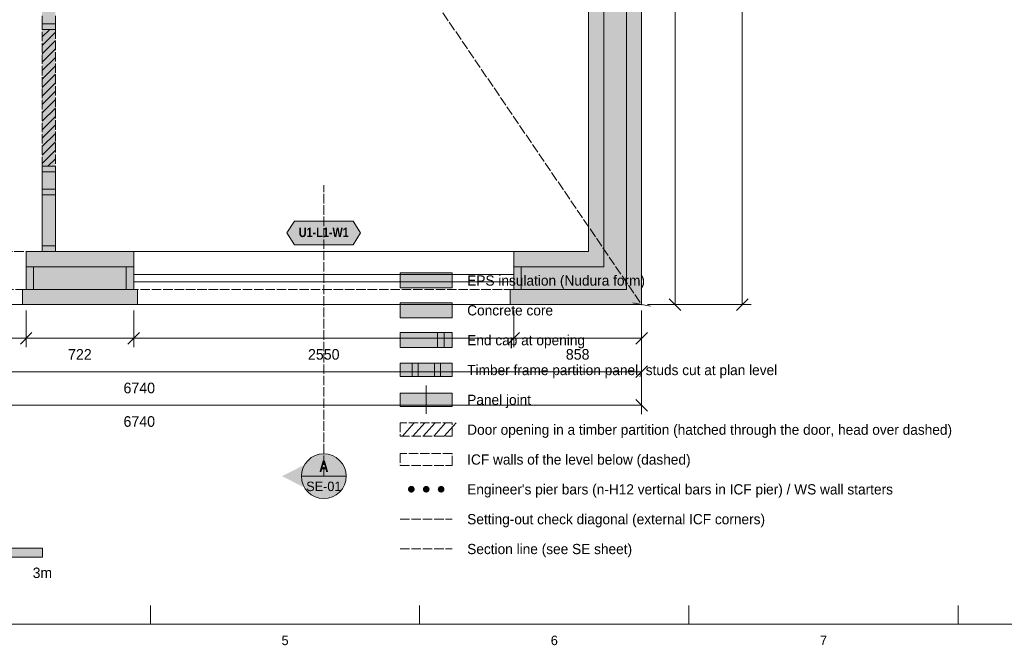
# Model space of a CAD drawing. Header units: millimetres. Extents: x 17 to 413, y 4 to 292.
# Tile 2 of 5: x 147 to 279, y 4 to 88. Entities that reach past the tile are written whole.
import ezdxf
from ezdxf.enums import TextEntityAlignment as Align

# ---------------------------------------------------------------- set-up
doc = ezdxf.new("R2010")
doc.units = ezdxf.units.MM
doc.linetypes.add('DASHED', pattern=[1.524, 1.27, -0.254])
for name, color, linetype in [('FILL-C_9E1A1A', 7, 'Continuous'), ('FILL-C_B2B2B5', 7, 'Continuous'), ('FILL-EPS', 7, 'Continuous'), ('FILL-INK', 7, 'Continuous'), ('FILL-RED', 7, 'Continuous'), ('FILL-TEAL_DK', 7, 'Continuous'), ('FILL-TIMBER', 7, 'Continuous'), ('FILL-WHITE', 7, 'Continuous'), ('LINE-C_85297A', 7, 'Continuous'), ('LINE-C_85297A-DASH', 7, 'DASHED'), ('LINE-INK', 7, 'Continuous'), ('LINE-INK-DASH', 7, 'DASHED'), ('LINE-RED', 7, 'Continuous'), ('LINE-RED-DASH', 7, 'DASHED'), ('LINE-STEEL_GREY', 7, 'Continuous'), ('LINE-STEEL_GREY-DASH', 7, 'DASHED'), ('LINE-TEAL_DK', 7, 'Continuous'), ('LINE-TIMBER_DK', 7, 'Continuous'), ('TEXT-INK', 7, 'Continuous'), ('TEXT-RED', 7, 'Continuous'), ('TEXT-STEEL_GREY', 7, 'Continuous'), ('TEXT-TEAL_DK', 7, 'Continuous')]:
    doc.layers.add(name, color=color, linetype=linetype)
doc.styles.add('OpenSansCondensed-Bold', font='OpenSansCondensed-Bold.ttf')

msp = doc.modelspace()

# ---------------------------------------------------------------- hatches: boundary and pattern name
at = {"layer": 'FILL-C_9E1A1A', "true_color": 0x9e1a1a}
h = msp.add_hatch(color=24, dxfattribs=at)
h.dxf.hatch_style = 1
h.paths.add_polyline_path([(199.95, 25.1), (199.93, 25.22), (199.89, 25.32), (199.82, 25.42), (199.72, 25.49), (199.62, 25.53), (199.5, 25.55), (199.38, 25.53), (199.28, 25.49), (199.18, 25.42), (199.11, 25.32), (199.07, 25.22), (199.05, 25.1), (199.07, 24.98), (199.11, 24.88), (199.18, 24.78), (199.28, 24.71), (199.38, 24.67), (199.5, 24.65), (199.62, 24.67), (199.72, 24.71), (199.82, 24.78), (199.89, 24.88), (199.93, 24.98)])
h = msp.add_hatch(color=24, dxfattribs=at)
h.dxf.hatch_style = 1
h.paths.add_polyline_path([(201.95, 25.1), (201.93, 25.22), (201.89, 25.32), (201.82, 25.42), (201.72, 25.49), (201.62, 25.53), (201.5, 25.55), (201.38, 25.53), (201.28, 25.49), (201.18, 25.42), (201.11, 25.32), (201.07, 25.22), (201.05, 25.1), (201.07, 24.98), (201.11, 24.88), (201.18, 24.78), (201.28, 24.71), (201.38, 24.67), (201.5, 24.65), (201.62, 24.67), (201.72, 24.71), (201.82, 24.78), (201.89, 24.88), (201.93, 24.98)])
h = msp.add_hatch(color=24, dxfattribs=at)
h.dxf.hatch_style = 1
h.paths.add_polyline_path([(203.95, 25.1), (203.93, 25.22), (203.89, 25.32), (203.82, 25.42), (203.72, 25.49), (203.62, 25.53), (203.5, 25.55), (203.38, 25.53), (203.28, 25.49), (203.18, 25.42), (203.11, 25.32), (203.07, 25.22), (203.05, 25.1), (203.07, 24.98), (203.11, 24.88), (203.18, 24.78), (203.28, 24.71), (203.38, 24.67), (203.5, 24.65), (203.62, 24.67), (203.72, 24.71), (203.82, 24.78), (203.89, 24.88), (203.93, 24.98)])
at = {"layer": 'FILL-C_B2B2B5', "true_color": 0xb2b2b5}
h = msp.add_hatch(color=253, dxfattribs=at)
h.dxf.hatch_style = 1
h.paths.add_polyline_path([(204.27, 245.62), (228.37, 245.62), (228.37, 51.88), (213.26, 51.88), (213.26, 54.93), (225.32, 54.93), (225.32, 242.57), (204.27, 242.57)])
h = msp.add_hatch(color=253, dxfattribs=at)
h.dxf.hatch_style = 1
h.paths.add_polyline_path([(147.83, 54.93), (162.25, 54.93), (162.25, 51.88), (147.83, 51.88)])
h = msp.add_hatch(color=253, dxfattribs=at)
h.dxf.hatch_style = 1
h.paths.add_polyline_path([(198, 48.1), (205, 48.1), (205, 50.1), (198, 50.1)])
at = {"layer": 'FILL-EPS', "true_color": 0xccffff}
h = msp.add_hatch(color=7, dxfattribs=at)
h.dxf.hatch_style = 1
h.paths.add_polyline_path([(204.27, 245.64), (203.77, 245.64), (203.77, 247.65), (230.4, 247.65), (230.4, 49.85), (212.76, 49.85), (212.76, 51.86), (213.26, 51.86), (213.26, 51.88), (228.37, 51.88), (228.37, 245.62), (204.27, 245.62)])
h = msp.add_hatch(color=7, dxfattribs=at)
h.dxf.hatch_style = 1
h.paths.add_polyline_path([(223.29, 240.54), (204.27, 240.54), (204.27, 242.57), (225.32, 242.57), (225.32, 54.93), (213.26, 54.93), (213.26, 56.96), (223.29, 56.96)])
h = msp.add_hatch(color=7, dxfattribs=at)
h.dxf.hatch_style = 1
h.paths.add_polyline_path([(147.83, 56.96), (162.25, 56.96), (162.25, 54.93), (147.83, 54.93)])
h = msp.add_hatch(color=7, dxfattribs=at)
h.dxf.hatch_style = 1
h.paths.add_polyline_path([(198, 52.1), (205, 52.1), (205, 54.1), (198, 54.1)])
h = msp.add_hatch(color=7, dxfattribs=at)
h.dxf.hatch_style = 1
h.paths.add_polyline_path([(162.75, 51.86), (162.75, 49.85), (147.33, 49.85), (147.33, 51.86), (147.83, 51.86), (147.83, 51.88), (162.25, 51.88), (162.25, 51.86)])
h = msp.add_hatch(color=7, dxfattribs=at)
h.dxf.hatch_style = 1
h.paths.add_polyline_path([(198, 44.1), (205, 44.1), (205, 46.1), (198, 46.1)])
at = {"layer": 'FILL-INK', "true_color": 0x14141a}
h = msp.add_hatch(color=250, dxfattribs=at)
h.dxf.hatch_style = 1
h.paths.add_polyline_path([(130, 16), (150, 16), (150, 17.2), (130, 17.2)])
at = {"layer": 'FILL-RED', "true_color": 0xb81a1f}
h = msp.add_hatch(color=242, dxfattribs=at)
h.dxf.hatch_style = 1
h.paths.add_polyline_path([(182.16, 26.85), (187.76, 24), (187.76, 29.7)])
at = {"layer": 'FILL-TEAL_DK', "true_color": 0x006b5c}
h = msp.add_hatch(color=126, dxfattribs=at)
h.dxf.hatch_style = 1
h.paths.add_polyline_path([(147.82, 54.93), (148.82, 54.93), (148.82, 51.89), (147.82, 51.89)])
h = msp.add_hatch(color=126, dxfattribs=at)
h.dxf.hatch_style = 1
h.paths.add_polyline_path([(161.25, 54.93), (162.25, 54.93), (162.25, 51.89), (161.25, 51.89)])
h = msp.add_hatch(color=126, dxfattribs=at)
h.dxf.hatch_style = 1
h.paths.add_polyline_path([(213.25, 54.93), (214.25, 54.93), (214.25, 51.89), (213.25, 51.89)])
h = msp.add_hatch(color=126, dxfattribs=at)
h.dxf.hatch_style = 1
h.paths.add_polyline_path([(203, 44.1), (203.9, 44.1), (203.9, 46.1), (203, 46.1)])
at = {"layer": 'FILL-TIMBER', "true_color": 0xeddbb8}
h = msp.add_hatch(color=254, dxfattribs=at)
h.dxf.hatch_style = 1
h.paths.add_polyline_path([(151.74, 87.52), (151.74, 87.22), (151.74, 86.76), (150.66, 86.76), (149.96, 86.76), (149.96, 87.06), (149.96, 87.52), (151.04, 87.52)])
h = msp.add_hatch(color=254, dxfattribs=at)
h.dxf.hatch_style = 1
h.paths.add_polyline_path([(151.74, 68.4), (151.74, 68.1), (151.74, 67.64), (150.66, 67.64), (149.96, 67.64), (149.96, 67.94), (149.96, 68.4), (151.04, 68.4)])
h = msp.add_hatch(color=254, dxfattribs=at)
h.dxf.hatch_style = 1
h.paths.add_polyline_path([(151.74, 65.34), (151.74, 65.04), (151.74, 64.58), (150.66, 64.58), (149.96, 64.58), (149.96, 64.88), (149.96, 65.34), (151.04, 65.34)])
h = msp.add_hatch(color=254, dxfattribs=at)
h.dxf.hatch_style = 1
h.paths.add_polyline_path([(151.74, 57.73), (151.74, 57.43), (151.74, 56.97), (150.66, 56.97), (149.96, 56.97), (149.96, 57.27), (149.96, 57.73), (151.04, 57.73)])
h = msp.add_hatch(color=254, dxfattribs=at)
h.dxf.hatch_style = 1
h.paths.add_polyline_path([(199.6, 40.2), (200.4, 40.2), (200.4, 42), (199.6, 42)])
h = msp.add_hatch(color=254, dxfattribs=at)
h.dxf.hatch_style = 1
h.paths.add_polyline_path([(202.6, 40.2), (203.4, 40.2), (203.4, 42), (202.6, 42)])
at = {"layer": 'FILL-WHITE', "true_color": 0xfaf5e8}
h = msp.add_hatch(color=7, dxfattribs=at)
h.dxf.hatch_style = 1
h.paths.add_polyline_path([(149.96, 89.34), (149.96, 96.58), (149.96, 96.88), (149.96, 97.34), (149.96, 104.58), (149.96, 104.88), (149.96, 105.34), (149.96, 112.58), (149.96, 112.88), (149.96, 113.34), (149.96, 120.58), (149.96, 120.88), (149.96, 121.34), (149.96, 128.58), (149.96, 128.88), (149.96, 129.34), (149.96, 133.84), (149.96, 134.14), (149.96, 134.6), (149.96, 136.58), (149.96, 136.88), (149.96, 137.34), (149.96, 144.82), (149.96, 145.12), (149.96, 145.58), (151.04, 145.58), (151.74, 145.58), (151.74, 145.28), (151.74, 144.82), (151.74, 137.34), (151.74, 137.04), (151.74, 136.58), (151.74, 136), (151.74, 135.45), (151.74, 134.6), (151.74, 134.3), (151.74, 133.84), (151.74, 129.34), (151.74, 129.04), (151.74, 128.58), (151.74, 121.34), (151.74, 121.04), (151.74, 120.58), (151.74, 113.34), (151.74, 113.04), (151.74, 112.58), (151.74, 105.34), (151.74, 105.04), (151.74, 104.58), (151.74, 97.34), (151.74, 97.04), (151.74, 96.58), (151.74, 89.34), (151.74, 89.04), (151.74, 88.58), (151.74, 87.52), (151.74, 87.22), (151.74, 86.76), (150.66, 86.76), (149.96, 86.76), (149.96, 87.06), (149.96, 87.52), (149.96, 88.58), (149.96, 88.88)])
at = {"layer": 'FILL-WHITE', "true_color": 0xffffff}
h = msp.add_hatch(color=7, dxfattribs=at)
h.dxf.hatch_style = 1
h.paths.add_polyline_path([(149.96, 68.4), (149.96, 86.76), (151.74, 86.76), (151.74, 68.4)])
at = {"layer": 'FILL-WHITE', "true_color": 0xfaf5e8}
h = msp.add_hatch(color=7, dxfattribs=at)
h.dxf.hatch_style = 1
h.paths.add_polyline_path([(151.74, 56.97), (150.66, 56.97), (149.96, 56.97), (149.96, 57.27), (149.96, 57.73), (149.96, 64.58), (149.96, 64.88), (149.96, 65.34), (149.96, 67.64), (149.96, 67.94), (149.96, 68.4), (151.04, 68.4), (151.74, 68.4), (151.74, 68.1), (151.74, 67.64), (151.74, 65.34), (151.74, 65.04), (151.74, 64.58), (151.74, 57.73), (151.74, 57.43), (151.74, 56.97)])
at = {"layer": 'FILL-WHITE', "true_color": 0xffffff}
h = msp.add_hatch(color=7, dxfattribs=at)
h.dxf.hatch_style = 1
h.paths.add_polyline_path([(182.81, 59.46), (183.81, 61.06), (191.69, 61.06), (192.69, 59.46), (191.69, 57.86), (183.81, 57.86)])
at = {"layer": 'FILL-WHITE', "true_color": 0xfaf5e8}
h = msp.add_hatch(color=7, dxfattribs=at)
h.dxf.hatch_style = 1
h.paths.add_polyline_path([(198, 40.2), (205, 40.2), (205, 42), (198, 42)])
h = msp.add_hatch(color=7, dxfattribs=at)
h.dxf.hatch_style = 1
h.paths.add_polyline_path([(198, 36.2), (205, 36.2), (205, 38), (198, 38)])
at = {"layer": 'FILL-WHITE', "true_color": 0xffffff}
h = msp.add_hatch(color=7, dxfattribs=at)
h.dxf.hatch_style = 1
h.paths.add_polyline_path([(190.76, 26.85), (190.66, 27.63), (190.36, 28.35), (189.88, 28.97), (189.26, 29.45), (188.54, 29.75), (187.76, 29.85), (186.98, 29.75), (186.26, 29.45), (185.64, 28.97), (185.16, 28.35), (184.86, 27.63), (184.76, 26.85), (184.86, 26.07), (185.16, 25.35), (185.64, 24.73), (186.26, 24.25), (186.98, 23.95), (187.76, 23.85), (188.54, 23.95), (189.26, 24.25), (189.88, 24.73), (190.36, 25.35), (190.66, 26.07)])

# ---------------------------------------------------------------- linework, layer by layer
at = {"layer": 'LINE-C_85297A', "lineweight": 5}
msp.add_line((229.22, 50.07), (231.58, 49.63), dxfattribs=at)
at = {"layer": 'LINE-C_85297A-DASH', "lineweight": 5}
for p, q in [((95.6, 247.65), (230.4, 49.85)), ((198, 21.1), (205, 21.1))]:
    msp.add_line(p, q, dxfattribs=at)
at = {"layer": 'LINE-INK', "lineweight": 5}
for p, q in [((234.9, 247.65), (234.9, 49.85)), ((243.9, 49.85), (243.9, 247.65)), ((162.25, 56.96), (213.25, 56.96)), ((162.25, 53.91), (213.25, 53.91)), ((162.25, 52.91), (213.25, 52.91)), ((234.12, 50.63), (235.68, 49.07)), ((243.12, 49.07), (244.68, 50.63)), ((147.82, 49.05), (147.82, 44.15)), ((162.25, 49.85), (213.25, 49.85)), ((162.25, 49.05), (162.25, 44.15)), ((213.25, 49.05), (213.25, 44.15)), ((230.4, 49.05), (230.4, 44.15)), ((230.4, 49.05), (230.4, 39.65)), ((230.4, 49.05), (230.4, 35.15)), ((231.2, 49.85), (236.1, 49.85)), ((231.2, 49.85), (245.1, 49.85)), ((230.4, 45.35), (95.6, 45.35)), ((148.6, 46.13), (147.04, 44.57)), ((163.03, 46.13), (161.47, 44.57)), ((214.03, 46.13), (212.47, 44.57)), ((231.18, 46.13), (229.62, 44.57)), ((231.18, 41.63), (229.62, 40.07)), ((230.4, 40.85), (95.6, 40.85)), ((201.5, 35.2), (201.5, 39)), ((229.62, 37.13), (231.18, 35.57)), ((95.6, 36.35), (230.4, 36.35)), ((164.5, 7), (164.5, 9.5)), ((200.62, 7), (200.62, 9.5)), ((236.75, 7), (236.75, 9.5)), ((272.88, 7), (272.88, 9.5))]:
    msp.add_line(p, q, dxfattribs=at)
for points in [[(20, 7), (413, 7), (413, 290), (20, 290)], [(223.29, 56.96), (223.29, 240.54), (204.27, 240.54), (204.27, 245.64), (203.77, 245.64), (203.77, 247.65), (230.4, 247.65), (230.4, 49.85), (212.76, 49.85), (212.76, 51.86), (213.26, 51.86), (213.26, 56.96)], [(151.74, 56.97), (151.74, 56.97), (150.66, 56.97), (149.96, 56.97), (149.96, 56.97), (149.96, 56.97), (149.96, 56.97), (149.96, 57.27), (149.96, 57.73), (149.96, 64.58), (149.96, 64.88), (149.96, 65.34), (149.96, 67.64), (149.96, 67.94), (149.96, 68.4), (149.96, 68.4), (149.96, 68.4), (149.96, 68.4), (151.04, 68.4), (151.74, 68.4), (151.74, 68.4), (151.74, 68.4), (151.74, 68.4), (151.74, 68.1), (151.74, 67.64), (151.74, 65.34), (151.74, 65.04), (151.74, 64.58), (151.74, 57.73), (151.74, 57.43), (151.74, 56.97), (151.74, 56.97)], [(162.25, 51.86), (162.75, 51.86), (162.75, 49.85), (147.33, 49.85), (147.33, 51.86), (147.83, 51.86), (147.83, 56.96), (162.25, 56.96)], [(198, 52.1), (205, 52.1), (205, 54.1), (198, 54.1)], [(198, 44.1), (205, 44.1), (205, 46.1), (198, 46.1)], [(198, 40.2), (205, 40.2), (205, 42), (198, 42)], [(198, 36.2), (205, 36.2), (205, 38), (198, 38)], [(130, 16), (150, 16), (150, 17.2), (130, 17.2)]]:
    msp.add_lwpolyline(points, close=True, dxfattribs=at)
msp.add_lwpolyline([(151.74, 88.58), (151.74, 87.52), (151.74, 87.22), (151.74, 86.76), (151.74, 86.76), (150.66, 86.76), (149.96, 86.76), (149.96, 86.76), (149.96, 87.06), (149.96, 87.52), (149.96, 88.58)], dxfattribs=at)
at = {"layer": 'LINE-INK-DASH', "lineweight": 5}
for p, q in [((126.42, 56.96), (147.82, 56.96)), ((126.42, 49.85), (147.82, 49.85))]:
    msp.add_line(p, q, dxfattribs=at)
for points in [[(149.96, 68.4), (149.96, 86.76), (151.74, 86.76), (151.74, 68.4)], [(198, 32.2), (205, 32.2), (205, 34), (198, 34)]]:
    msp.add_lwpolyline(points, close=True, dxfattribs=at)
at = {"layer": 'LINE-RED', "lineweight": 5}
msp.add_line((184.76, 26.85), (190.76, 26.85), dxfattribs=at)
msp.add_circle((187.76, 26.85), 3, dxfattribs=at)
at = {"layer": 'LINE-RED-DASH', "lineweight": 5}
for p, q in [((187.76, 26.85), (187.76, 65.85)), ((198, 17.1), (205, 17.1))]:
    msp.add_line(p, q, dxfattribs=at)
at = {"layer": 'LINE-STEEL_GREY', "lineweight": 5}
for points in [[(204.27, 245.62), (228.37, 245.62), (228.37, 51.88), (213.26, 51.88), (213.26, 54.93), (225.32, 54.93), (225.32, 242.57), (204.27, 242.57)], [(147.83, 54.93), (162.25, 54.93), (162.25, 51.88), (147.83, 51.88)], [(198, 48.1), (205, 48.1), (205, 50.1), (198, 50.1)]]:
    msp.add_lwpolyline(points, close=True, dxfattribs=at)
at = {"layer": 'LINE-STEEL_GREY-DASH', "lineweight": 5}
for points in [[(95.6, 247.65), (95.58, 247.67), (95.6, 247.65), (230.4, 247.65), (230.4, 49.85), (230.41, 49.84), (230.45, 49.8), (230.42, 49.83), (230.41, 49.84), (230.41, 49.84), (230.4, 49.85), (230.4, 49.85), (95.6, 49.85)], [(228.37, 51.88), (228.37, 245.62), (97.63, 245.62), (97.63, 51.88)], [(198, 28.3), (205, 28.3), (205, 29.9), (198, 29.9)]]:
    msp.add_lwpolyline(points, close=True, dxfattribs=at)
at = {"layer": 'LINE-TEAL_DK', "lineweight": 5}
for points in [[(182.81, 59.46), (183.81, 61.06), (191.69, 61.06), (192.69, 59.46), (191.69, 57.86), (183.81, 57.86)], [(147.82, 54.93), (148.82, 54.93), (148.82, 51.89), (147.82, 51.89)], [(161.25, 54.93), (162.25, 54.93), (162.25, 51.89), (161.25, 51.89)], [(213.25, 54.93), (214.25, 54.93), (214.25, 51.89), (213.25, 51.89)], [(203, 44.1), (203.9, 44.1), (203.9, 46.1), (203, 46.1)]]:
    msp.add_lwpolyline(points, close=True, dxfattribs=at)
at = {"layer": 'LINE-TIMBER_DK', "lineweight": 5}
for p, q in [((149.96, 85.74), (150.98, 86.76)), ((149.96, 84.61), (151.74, 86.39)), ((149.96, 83.48), (151.74, 85.26)), ((149.96, 82.35), (151.74, 84.13)), ((149.96, 81.22), (151.74, 83)), ((149.96, 80.08), (151.74, 81.86)), ((149.96, 78.95), (151.74, 80.73)), ((149.96, 77.82), (151.74, 79.6)), ((149.96, 76.69), (151.74, 78.47)), ((149.96, 75.56), (151.74, 77.34)), ((149.96, 74.43), (151.74, 76.21)), ((149.96, 73.3), (151.74, 75.08)), ((149.96, 72.16), (151.74, 73.94)), ((149.96, 71.03), (151.74, 72.81)), ((149.96, 69.9), (151.74, 71.68)), ((149.96, 68.77), (151.74, 70.55)), ((150.72, 68.4), (151.74, 69.42)), ((198.3, 32.2), (199.9, 34)), ((199.7, 32.2), (201.3, 34)), ((201.1, 32.2), (202.7, 34)), ((202.5, 32.2), (204.1, 34)), ((203.9, 32.2), (205.5, 34))]:
    msp.add_line(p, q, dxfattribs=at)
for points in [[(151.74, 87.52), (151.74, 87.22), (151.74, 86.76), (150.66, 86.76), (149.96, 86.76), (149.96, 87.06), (149.96, 87.52), (151.04, 87.52)], [(151.74, 68.4), (151.74, 68.1), (151.74, 67.64), (150.66, 67.64), (149.96, 67.64), (149.96, 67.94), (149.96, 68.4), (151.04, 68.4)], [(151.74, 65.34), (151.74, 65.04), (151.74, 64.58), (150.66, 64.58), (149.96, 64.58), (149.96, 64.88), (149.96, 65.34), (151.04, 65.34)], [(151.74, 57.73), (151.74, 57.43), (151.74, 56.97), (150.66, 56.97), (149.96, 56.97), (149.96, 57.27), (149.96, 57.73), (151.04, 57.73)], [(199.6, 40.2), (200.4, 40.2), (200.4, 42), (199.6, 42)], [(202.6, 40.2), (203.4, 40.2), (203.4, 42), (202.6, 42)]]:
    msp.add_lwpolyline(points, close=True, dxfattribs=at)

# ---------------------------------------------------------------- texts
at = {"layer": 'TEXT-INK'}
for s, p in [('EPS insulation (Nudura form)', (207, 52.4)), ('Concrete core', (207, 48.4)), ('End cap at opening', (207, 44.4)), ('Timber frame partition panel, studs cut at plan level', (207, 40.4)), ('Panel joint', (207, 36.4)), ('Door opening in a timber partition (hatched through the door, head over dashed)', (207, 32.4)), ('ICF walls of the level below (dashed)', (207, 28.4)), ("Engineer's pier bars (n-H12 vertical bars in ICF pier) / WS wall starters", (207, 24.4)), ('Setting-out check diagonal (external ICF corners)', (207, 20.4)), ('Section line (see SE sheet)', (207, 16.4))]:
    msp.add_text(s, height=1.3716, dxfattribs=at).set_placement(p)
for s, height, p in [('722', 1.422, (155.03, 42.47)), ('2550', 1.422, (187.75, 42.47)), ('858', 1.422, (221.82, 42.47)), ('6740', 1.422, (163, 37.97)), ('6740', 1.422, (163, 33.47)), ('3m', 1.397, (150, 13.2))]:
    msp.add_text(s, height=height, dxfattribs=at).set_placement(p, align=Align.CENTER)
at = {"layer": 'TEXT-RED', "style": 'OpenSansCondensed-Bold'}
msp.add_text('A', height=1.52, dxfattribs=at).set_placement((187.76, 27.4), align=Align.CENTER)
at = {"layer": 'TEXT-RED'}
msp.add_text('SE-01', height=1.27, dxfattribs=at).set_placement((187.76, 24.85), align=Align.CENTER)
at = {"layer": 'TEXT-STEEL_GREY'}
for s, p in [('5', (182.56, 4.2)), ('6', (218.69, 4.2)), ('7', (254.81, 4.2))]:
    msp.add_text(s, height=1.27, dxfattribs=at).set_placement(p, align=Align.CENTER)
at = {"layer": 'TEXT-TEAL_DK', "style": 'OpenSansCondensed-Bold'}
msp.add_text('U1-L1-W1', height=1.27, dxfattribs=at).set_placement((187.75, 58.91), align=Align.CENTER)

doc.saveas('drawing.dxf')
